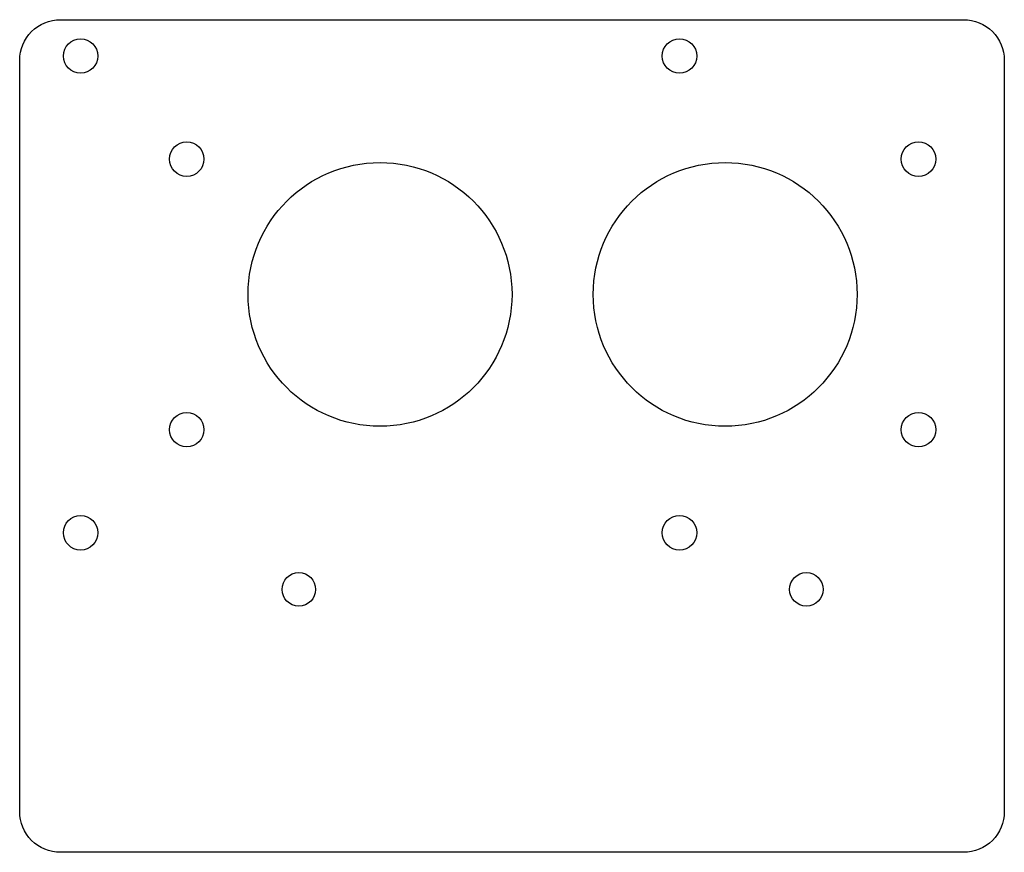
# Model space of a CAD drawing. Header units: millimetres. Extents: x 0 to 194, y 0 to 164.
import ezdxf

# ---------------------------------------------------------------- set-up
doc = ezdxf.new("R2010")
doc.units = ezdxf.units.MM
doc.layers.add('CUT', color=7, linetype='Continuous')

msp = doc.modelspace()

# ---------------------------------------------------------------- linework, layer by layer
at = {"layer": 'CUT'}
msp.add_lwpolyline([(0.61, 4.94), (0.34, 5.68), (0.15, 6.44), (0.04, 7.22), (0, 8), (0, 156.16), (0.04, 156.95), (0.15, 157.73), (0.34, 158.49), (0.61, 159.23), (0.94, 159.94), (1.35, 160.61), (1.82, 161.24), (2.34, 161.82), (2.92, 162.35), (3.56, 162.82), (4.23, 163.22), (4.94, 163.56), (5.68, 163.82), (6.44, 164.01), (7.22, 164.13), (8, 164.16), (186, 164.16), (186.78, 164.13), (187.56, 164.01), (188.32, 163.82), (189.06, 163.56), (189.77, 163.22), (190.44, 162.82), (191.08, 162.35), (191.66, 161.82), (192.18, 161.24), (192.65, 160.61), (193.06, 159.94), (193.39, 159.23), (193.66, 158.49), (193.85, 157.73), (193.96, 156.95), (194, 156.16), (194, 8), (193.96, 7.22), (193.85, 6.44), (193.66, 5.68), (193.39, 4.94), (193.06, 4.23), (192.65, 3.56), (192.18, 2.92), (191.66, 2.34), (191.08, 1.82), (190.44, 1.35), (189.77, 0.94), (189.06, 0.61), (188.32, 0.34), (187.56, 0.15), (186.78, 0.04), (186, 0), (8, 0), (7.22, 0.04), (6.44, 0.15), (5.68, 0.34), (4.94, 0.61), (4.23, 0.94), (3.56, 1.35), (2.92, 1.82), (2.34, 2.34), (1.82, 2.92), (1.35, 3.56), (0.94, 4.23)], close=True, dxfattribs=at)
for centre, radius in [((12, 157), 3.4), ((130, 157), 3.4), ((32.91, 136.67), 3.4), ((177.09, 136.67), 3.4), ((71, 110), 26), ((139, 110), 26), ((32.91, 83.33), 3.4), ((177.09, 83.33), 3.4), ((12, 63), 3.4), ((130, 63), 3.4), ((55, 51.84), 3.3), ((155, 51.84), 3.3)]:
    msp.add_circle(centre, radius, dxfattribs=at)

doc.saveas('drawing.dxf')
